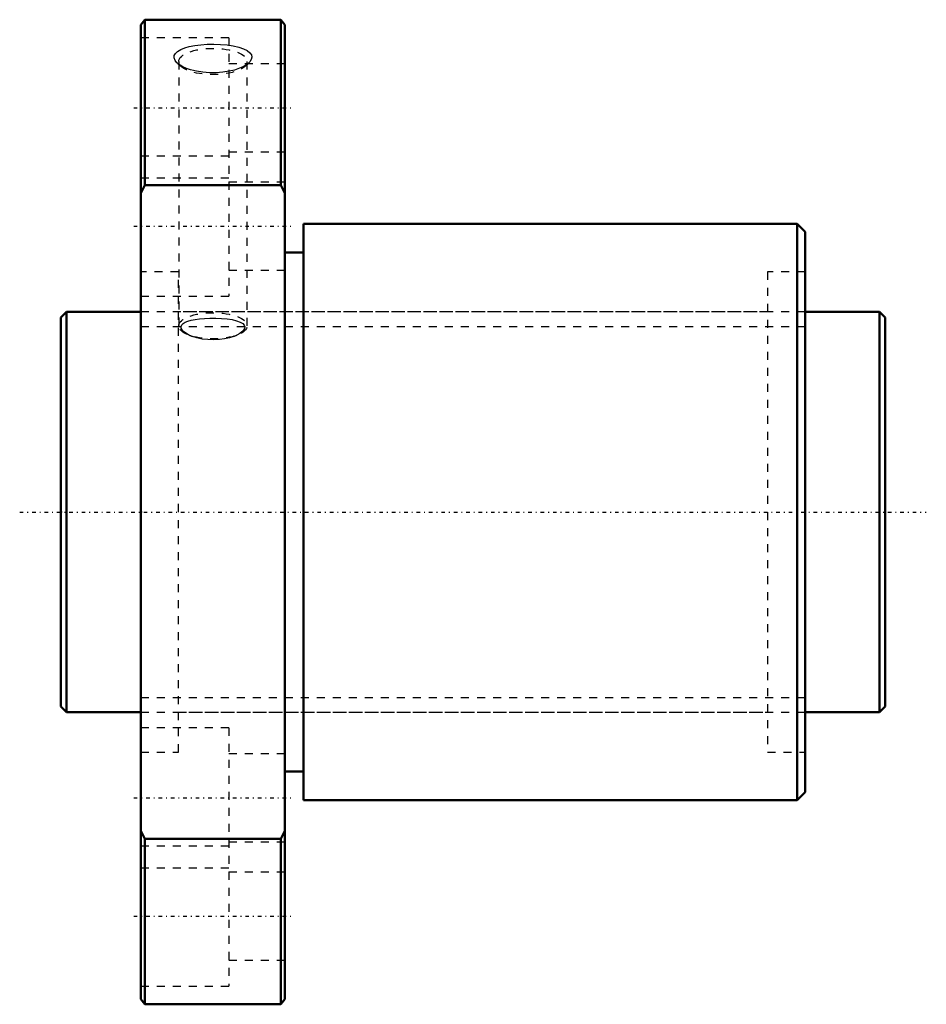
# Model space of a CAD drawing. Header units: millimetres. Extents: x -5 to 108, y -62 to 62.
import ezdxf

# ---------------------------------------------------------------- set-up
doc = ezdxf.new("R2010")
doc.units = ezdxf.units.MM
doc.linetypes.add('Center', pattern=[1.5, 0.45, -0.5, 0.05, -0.5])
doc.linetypes.add('Dashed', pattern=[2, 1, -1])
for name, color, linetype, lineweight in [('2d ConnectionPoints', 7, 'Continuous', 50), ('AM_0', 7, 'Continuous', 50), ('AM_5', 3, 'Continuous', 25), ('AM_7', 7, 'Center', 25), ('AM_9', 6, 'Dashed', 25)]:
    doc.layers.add(name, color=color, linetype=linetype, lineweight=lineweight)

# ---------------------------------------------------------------- blocks, each defined once
blk = doc.blocks.new('1_DK_5010_3RR0Nut_0_in_DK5010_3RRG1_103LC0_000_0')
at = {"layer": 'AM_0'}
for p, q in [((27.5, 61.5), (10.5, 61.5)), ((10.5, 61.5), (10, 60.85)), ((10, -60.85), (10, 60.85)), ((10.5, 61.5), (10.5, 40.82)), ((28, 60.85), (27.5, 61.5)), ((27.5, 40.82), (27.5, 61.5)), ((28, -60.85), (28, 60.85)), ((10.5, 40.82), (10, 39.83)), ((27.5, 40.82), (10.5, 40.82)), ((28, 39.83), (27.5, 40.82)), ((92, 36), (30.3, 36)), ((30.3, 36), (30.3, -36)), ((93, 35), (92, 36)), ((92, 36), (92, -36)), ((93, 35), (93, -35)), ((30.3, 32.4), (28, 32.4)), ((28, -32.4), (30.3, -32.4)), ((92, -36), (93, -35)), ((30.3, -36), (92, -36)), ((10, -39.83), (10.5, -40.82)), ((27.5, -40.82), (28, -39.83)), ((27.5, -40.82), (10.5, -40.82)), ((10.5, -40.82), (10.5, -61.5)), ((27.5, -61.5), (27.5, -40.82)), ((10, -60.85), (10.5, -61.5)), ((10.5, -61.5), (27.5, -61.5)), ((27.5, -61.5), (28, -60.85))]:
    blk.add_line(p, q, dxfattribs=at)
at = {"layer": 'AM_7'}
for p, q in [((9.1, 50.5), (28.9, 50.5)), ((9.1, 35.71), (28.9, 35.71)), ((9.1, -35.71), (28.9, -35.71)), ((9.1, -50.5), (28.9, -50.5))]:
    blk.add_line(p, q, dxfattribs=at)
at = {"layer": 'AM_9'}
for p, q in [((21, 59.25), (10, 59.25)), ((21, 59.25), (21, 26.96)), ((14.61, 56.02), (15.1, 55.6)), ((14.72, 56.28), (14.72, 23.26)), ((15.25, 55.61), (14.89, 55.81)), ((28, 56), (21, 56)), ((22.9, 55.6), (23.39, 56.02)), ((23.28, 23.26), (23.28, 56.28)), ((21, 44.46), (10, 44.46)), ((21, 45), (28, 45)), ((10, 41.75), (21, 41.75)), ((28, 41.21), (21, 41.21)), ((14.7, 30), (10, 30)), ((14.7, -30), (14.7, 30)), ((21, 30.21), (28, 30.21)), ((93, 30), (88.3, 30)), ((88.3, 30), (88.3, -30)), ((10, 26.96), (21, 26.96)), ((88.3, 25), (14.7, 25)), ((16.4, 21.94), (15.96, 22.13)), ((16.02, 22.08), (16.4, 21.94)), ((21.6, 21.94), (21.98, 22.08)), ((14.7, -25), (88.3, -25)), ((21, -26.96), (10, -26.96)), ((21, -26.96), (21, -59.25)), ((10, -30), (14.7, -30)), ((28, -30.21), (21, -30.21)), ((88.3, -30), (93, -30)), ((21, -41.75), (10, -41.75)), ((21, -41.21), (28, -41.21)), ((10, -44.46), (21, -44.46)), ((28, -45), (21, -45)), ((21, -56), (28, -56)), ((10, -59.25), (21, -59.25))]:
    blk.add_line(p, q, dxfattribs=at)
for points in [[(14.6, 56.02), (14.5, 56.11), (14.26, 56.42), (14.14, 56.72), (14.17, 57.01), (14.32, 57.29), (14.59, 57.54), (14.97, 57.77), (15.47, 57.97), (16.05, 58.14), (16.74, 58.28), (17.48, 58.37), (18.29, 58.43), (19.12, 58.45), (19.96, 58.42), (20.77, 58.35), (21.53, 58.23), (22.22, 58.07), (22.8, 57.87), (23.27, 57.64), (23.6, 57.38), (23.8, 57.1), (23.86, 56.81), (23.79, 56.51), (23.6, 56.22), (23.4, 56.02)], [(14.89, 55.81), (14.83, 55.85), (14.6, 56.02)], [(23.04, 55.77), (22.86, 55.67), (22.33, 55.43), (21.7, 55.21), (21.01, 55.05), (20.23, 54.93), (19.42, 54.87), (18.57, 54.87), (17.74, 54.93), (16.95, 55.06), (16.21, 55.24), (15.7, 55.41), (15.25, 55.61)], [(23.4, 56.02), (23.29, 55.94), (23.04, 55.77)], [(15.96, 22.13), (15.37, 22.5), (15.15, 22.74), (15.03, 22.98), (15.03, 23.19), (15.11, 23.38), (15.28, 23.55), (15.53, 23.7), (15.86, 23.84), (16.26, 23.96), (16.76, 24.06), (17.31, 24.13), (17.96, 24.19), (18.63, 24.22), (19.36, 24.22), (20.07, 24.19), (20.77, 24.12), (21.41, 24.03), (21.96, 23.9), (22.41, 23.73), (22.72, 23.55), (22.91, 23.34), (22.98, 23.14), (22.95, 22.92), (22.83, 22.71), (22.63, 22.5), (22.35, 22.3), (22, 22.11), (21.6, 21.94)], [(21.6, 21.94), (21.55, 21.92), (21.05, 21.76), (20.44, 21.63), (19.8, 21.54), (19.08, 21.51), (18.37, 21.53), (17.65, 21.61), (16.97, 21.76), (16.44, 21.93), (16.4, 21.94)]]:
    blk.add_lwpolyline(points, dxfattribs=at)
for centre in [(19, 56.28), (19, 23.26)]:
    blk.add_ellipse(centre, major_axis=(-4.28, 0), ratio=0.382683, dxfattribs=at)
blk = doc.blocks.new('2_DK_5010_3RR010300_Shaft_0_in_DK5010_3RRG1_103LC0_000_0')
at = {"layer": 'AM_0'}
for p, q in [((0.7, 25), (0, 24.3)), ((10, 25), (0.7, 25)), ((0.7, 25), (0.7, -25)), ((102.3, 25), (93, 25)), ((103, 24.3), (102.3, 25)), ((102.3, 25), (102.3, -25)), ((0, 24.3), (0, -24.3)), ((103, 24.3), (103, -24.3)), ((0, -24.3), (0.7, -25)), ((102.3, -25), (103, -24.3)), ((0.7, -25), (10, -25)), ((93, -25), (102.3, -25))]:
    blk.add_line(p, q, dxfattribs=at)
at = {"layer": 'AM_5', "linetype": 'Dashed'}
for p, q in [((10, 23.1595), (93, 23.1595)), ((10, -23.1595), (93, -23.1595))]:
    blk.add_line(p, q, dxfattribs=at)
at = {"layer": 'AM_7'}
blk.add_line((-5.15, 0), (108.15, 0), dxfattribs=at)
at = {"layer": 'AM_9'}
for p, q in [((93, 25), (10, 25)), ((10, -25), (93, -25))]:
    blk.add_line(p, q, dxfattribs=at)

msp = doc.modelspace()

# ---------------------------------------------------------------- linework, layer by layer
at = {"layer": '2d ConnectionPoints'}
for p in [(0, 0), (10, 0)]:
    msp.add_point(p, dxfattribs=at)

# ---------------------------------------------------------------- block references
for name in ['1_DK_5010_3RR0Nut_0_in_DK5010_3RRG1_103LC0_000_0', '2_DK_5010_3RR010300_Shaft_0_in_DK5010_3RRG1_103LC0_000_0']:
    msp.add_blockref(name, (0, 0))

doc.saveas('drawing.dxf')
